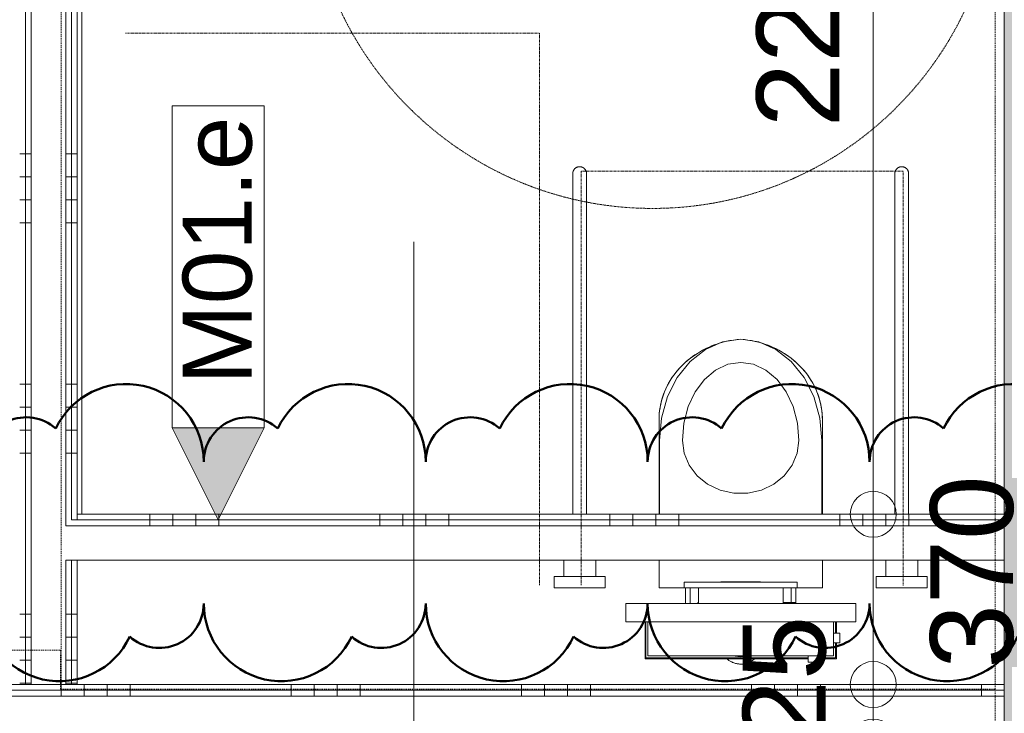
# Model space of a CAD drawing. Header units: millimetres. Extents: x 522 to 75900, y -25803 to 58941.
# Tile 9 of 134: x 12385 to 14525, y 22852 to 24359. Entities that reach past the tile are written whole.
import ezdxf

# ---------------------------------------------------------------- set-up
doc = ezdxf.new("R2010")
doc.units = ezdxf.units.MM
for name, pattern in [('Dot', [4.7625, 0, -4.7625]), ('Overhead', [3.96875, 2.38125, -1.5875]), ('Streep 1_1', [2, 1, -1])]:
    doc.linetypes.add(name, pattern=pattern)
for name, color, linetype, lineweight in [('00_Algemeen', 7, 'Dot', 9), ('00_Algemeen-100', 7, 'Continuous', 9), ('22_Metselwerk', 7, 'Continuous', 9), ('32_Trappen en balustraden', 7, 'Continuous', 9), ('42_Dekvloeren en vloersystemen', 7, 'Continuous', 9)]:
    doc.layers.add(name, color=color, linetype=linetype, lineweight=lineweight)
doc.layers.add('51_Binnenriolering', color=7, linetype='Continuous', lineweight=18, true_color=0x7f7f7f)
doc.styles.add('Arial', font='arial.ttf', dxfattribs={"height": 180})
doc.styles.add('Arial_3', font='arial.ttf', dxfattribs={"height": 150})
doc.dimstyles.new('1_8mm_continuous_mm_zwart', dxfattribs={"dimscale": 304.8, "dimtxt": 183.646692, "dimasz": 0.328084, "dimexe": 0.328084, "dimexo": 0.0625, "dimgap": 0.164042, "dimtad": 1, "dimdec": 0, "dimzin": 0, "dimdsep": 46, "dimtxsty": 'Arial', "dimblk1": 'DOTBLANK', "dimblk2": 'DOTBLANK', "dimsah": 1, "dimcen": 0.09, "dimdle": 0.328084, "dimazin": 0, "dimtfac": 1, "dimtdec": 4, "dimtix": 1, "dimtmove": 0, "dimatfit": 3, "dimfxl": 0.328084, "dimfxlon": 1, "dimtvp": 1, "dimtolj": 1, "dimtzin": 0, "dimarcsym": 2})
doc.dimstyles.new('1_8mm_continuous_mm_zwart_1', dxfattribs={"dimscale": 304.8, "dimtxt": 183.646692, "dimasz": 0.328084, "dimexe": 0.328084, "dimexo": 0.0625, "dimgap": 0.164042, "dimtad": 1, "dimdec": 0, "dimzin": 0, "dimdsep": 46, "dimtxsty": 'Arial', "dimblk1": 'DOTBLANK', "dimblk2": 'DOTBLANK', "dimsah": 1, "dimcen": 0.09, "dimdle": 0.328084, "dimazin": 0, "dimtfac": 1, "dimtdec": 4, "dimtix": 1, "dimtmove": 2, "dimatfit": 3, "dimfxl": 0.328084, "dimfxlon": 1, "dimtvp": 1, "dimtolj": 1, "dimtzin": 0, "dimarcsym": 2})
pattern_1 = [(270, (12125, 22914.83), (500, 2e-12), []), (270, (12075, 22914.83), (500, 2e-12), []), (270, (12025, 22914.83), (500, 2e-12), []), (270, (11975, 22914.83), (500, 2e-12), [])]
pattern_2 = [(270, (13317.5, 23284.83), (500, -2e-12), []), (270, (13267.5, 23284.83), (500, -2e-12), []), (270, (13217.5, 23284.83), (500, -2e-12), []), (270, (13167.5, 23284.83), (500, -2e-12), [])]
pattern_3 = [(180, (12510, 24417.33), (8e-13, -500), []), (180, (12510, 24467.33), (8e-13, -500), []), (180, (12510, 24517.33), (8e-13, -500), []), (180, (12510, 24567.33), (8e-13, -500), [])]

# ---------------------------------------------------------------- blocks, each defined once
blk = doc.blocks.new('FRA_R12_AWT_CON_Betonwerk_R20_rvt-1-100 - Plattegrond - Begane grond')
at = {"layer": '22_Metselwerk', "true_color": 0xc0c0c0}
blk.add_hatch(color=9, dxfattribs=at).paths.add_polyline_path([(14585.4, 22444.8), (14775, 22444.8), (14775, 25645), (14525, 25645), (14525, 22444.8)], flags=0)
at = {"layer": '22_Metselwerk', "lineweight": 13}
blk.add_line((14525, 25645), (14525, 22444.8), dxfattribs=at)
blk = doc.blocks.new('NLRS_74_PF_UN_300_diepspoeler_Sphinx - diepspoeler_300_RIMFREE_Sphinx-V83-100 - Plattegrond - Begane grond')
at = {"layer": '51_Binnenriolering'}
for p, q in [((-177.5, 0), (-177.5, -50)), ((-123, 0), (-177.5, 0)), ((177.5, 0), (123, 0)), ((177.5, -50), (177.5, 0)), ((-177.5, 0), (-177.5, -50)), ((177.5, -50), (177.5, 0)), ((-177.5, -50), (-177.5, -60)), ((177.5, -60), (177.5, -50)), ((-177.5, -160), (-177.5, -223.2)), ((177.5, -223.2), (177.5, -160)), ((-177.5, -223.2), (-177.5, -364.6)), ((177.5, -364.6), (177.5, -223.2))]:
    blk.add_line(p, q, dxfattribs=at)
at = {"layer": '51_Binnenriolering', "flags": 128}
for points in [[(-141.3, -467.7), (-145.3, -462.5), (-149.1, -457.1), (-152.7, -451.6), (-156.1, -445.9), (-159.2, -440.1), (-162.1, -434.2), (-164.8, -428.1), (-167.2, -422), (-169.4, -415.8), (-171.3, -409.4), (-172.9, -403.1), (-174.4, -396.6), (-175.5, -390.1), (-176.4, -383.6), (-177, -377), (-177.4, -370.4), (-177.5, -364.6)], [(177.5, -364.6), (177.4, -371.1), (177, -377.7), (176.3, -384.3), (175.4, -390.8), (174.2, -397.3), (172.8, -403.8), (171.1, -410.1), (169.1, -416.5), (166.9, -422.7), (164.5, -428.8), (161.8, -434.8), (158.9, -440.7), (155.7, -446.5), (152.3, -452.2), (148.7, -457.7), (144.8, -463.1), (141.3, -467.7)], [(-127.2, -483.3), (-132.2, -478.2), (-137, -472.8), (-141.3, -467.7)], [(141.3, -467.7), (136.6, -473.3), (131.8, -478.6), (127.2, -483.3)], [(0, -540), (-7.9, -539.4), (-15.8, -538.4), (-23.6, -537.2), (-31.3, -535.6), (-39, -533.7), (-46.6, -531.5), (-54.2, -529), (-61.6, -526.2), (-68.9, -523.2), (-76, -519.8), (-83.1, -516.1), (-89.9, -512.2), (-96.6, -508), (-103.2, -503.5), (-109.5, -498.8), (-115.7, -493.8), (-121.6, -488.6), (-127.2, -483.3)], [(127.2, -483.3), (121.4, -488.8), (115.5, -494), (109.3, -499), (102.9, -503.7), (96.4, -508.1), (89.7, -512.3), (82.8, -516.3), (75.8, -519.9), (68.6, -523.3), (61.3, -526.3), (53.9, -529.1), (46.4, -531.6), (38.8, -533.8), (31.1, -535.7), (23.3, -537.2), (15.5, -538.5), (7.6, -539.4), (0, -540)]]:
    blk.add_lwpolyline(points, dxfattribs=at)
at = {"layer": '51_Binnenriolering'}
for centre, radius, start, end in [((-12.5, -364.6), 165, 180, 218.7063), ((12.5, -364.6), 165, 321.2937, 360), ((-0.8, -355.2), 180, 218.7063, 225.4013), ((0.8, -355.2), 180, 314.5987, 321.2937), ((11.8, -342.4), 198, 225.4013, 252.8475), ((-11.8, -342.4), 198, 287.1525, 314.5987)]:
    blk.add_arc(centre, radius, start, end, dxfattribs=at)
blk = doc.blocks.new('NLRS_74_PF_UN_Toiletzitting Projecta zonder deksel_Pressalit - toiletzitting zonder deksel_Projecta-V84-100 - Plattegrond - Begane grond')
at = {"layer": '51_Binnenriolering'}
for p, q in [((-176.5, -60), (-176.5, -220)), ((176.5, -220), (176.5, -60))]:
    blk.add_line(p, q, dxfattribs=at)
at = {"layer": '51_Binnenriolering', "flags": 128}
for points in [[(-126.5, -220), (-122.8, -192.5), (-112, -166.6), (-94.7, -143.7), (-71.9, -125.4), (-44.9, -112.5), (-15.2, -105.8), (15.2, -105.8), (44.9, -112.5), (71.9, -125.4), (94.7, -143.7), (112, -166.6), (122.8, -192.5), (126.5, -220)], [(-176.5, -220), (-172.1, -269), (-159, -315.5), (-138, -357.2), (-110, -392), (-76.6, -418.2), (-39.3, -434.5), (0, -440), (39.3, -434.5), (76.6, -418.2), (110, -392), (138, -357.2), (159, -315.5), (172.1, -269), (176.5, -220)], [(126.5, -220), (123.3, -257.8), (114, -293.8), (98.9, -326), (78.9, -352.9), (54.9, -373.2), (28.1, -385.7), (0, -390), (-28.1, -385.7), (-54.9, -373.2), (-78.9, -352.9), (-98.9, -326), (-114, -293.8), (-123.3, -257.8), (-126.5, -220)]]:
    blk.add_lwpolyline(points, dxfattribs=at)
blk = doc.blocks.new('NLRS_74_PF_UN_bedieningspaneel_Geberit - bedieningspaneel_Sigma10 IR_Geberit-5509333-100 - Plattegrond - Begane grond')
at = {"layer": '51_Binnenriolering'}
for p, q in [((32081.9, 41549.2), (32327.9, 41549.2)), ((32081.9, 41549.2), (32081.9, 41537.2)), ((32327.9, 41537.2), (32327.9, 41549.2)), ((32327.9, 41537.2), (32081.9, 41537.2)), ((32154.9, 41537.2), (32154.9, 41536.2)), ((32204.9, 41536.2), (32161.6, 41536.2)), ((32248.2, 41536.2), (32204.9, 41536.2)), ((32254.9, 41536.2), (32254.9, 41537.2))]:
    blk.add_line(p, q, dxfattribs=at)
blk = doc.blocks.new('NLRS_74_PF_UN_armsteun_Handicare - armsteun_opklapbaar_l_900mm_Handicare-5901689-100 - Plattegrond - Begane grond')
at = {"layer": '51_Binnenriolering'}
for p, q in [((14287.1, 23932.3), (14287.1, 23284.8)), ((14317.1, 23284.8), (14317.1, 23932.3)), ((14267.5, 23184.8), (14267.5, 23149.8)), ((14337.1, 23149.8), (14337.1, 23184.8)), ((14246.5, 23149.8), (14357.7, 23149.8)), ((14246.5, 23149.8), (14246.5, 23124.8)), ((14357.7, 23124.8), (14357.7, 23149.8)), ((14357.7, 23124.8), (14246.5, 23124.8))]:
    blk.add_line(p, q, dxfattribs=at)
at = {"layer": '51_Binnenriolering', "flags": 128}
for points in [[(14287.1, 24024.8), (14287.1, 24025.4), (14287.1, 24026), (14287.2, 24026.6), (14287.3, 24027.2), (14287.4, 24027.8), (14287.5, 24028.4), (14287.7, 24029), (14287.8, 24029.6), (14288, 24030.1), (14288.3, 24030.7), (14288.5, 24031.2), (14288.8, 24031.8), (14289.1, 24032.3), (14289.4, 24032.8), (14289.7, 24033.3), (14290, 24033.8), (14290.4, 24034.3), (14290.8, 24034.7), (14291.2, 24035.2), (14291.6, 24035.6), (14292.1, 24036), (14292.5, 24036.4), (14293, 24036.8), (14293.5, 24037.1), (14294, 24037.5), (14294.5, 24037.8), (14295, 24038.1), (14295.5, 24038.3), (14296.1, 24038.6), (14296.6, 24038.8), (14297.2, 24039), (14297.8, 24039.2), (14298.4, 24039.4), (14298.9, 24039.5), (14299.5, 24039.6), (14300.1, 24039.7), (14300.7, 24039.8), (14301.3, 24039.8), (14301.9, 24039.8), (14302.1, 24039.8)], [(14302.1, 24039.8), (14302.7, 24039.8), (14303.3, 24039.8), (14303.9, 24039.7), (14304.5, 24039.6), (14305.1, 24039.5), (14305.6, 24039.4), (14306.2, 24039.2), (14306.8, 24039.1), (14307.4, 24038.9), (14307.9, 24038.6), (14308.5, 24038.4), (14309, 24038.1), (14309.5, 24037.8), (14310, 24037.5), (14310.5, 24037.2), (14311, 24036.9), (14311.5, 24036.5), (14312, 24036.1), (14312.4, 24035.7), (14312.8, 24035.3), (14313.2, 24034.8), (14313.6, 24034.4), (14314, 24033.9), (14314.4, 24033.4), (14314.7, 24032.9), (14315, 24032.4), (14315.3, 24031.9), (14315.6, 24031.4), (14315.8, 24030.8), (14316.1, 24030.3), (14316.3, 24029.7), (14316.4, 24029.1), (14316.6, 24028.6), (14316.7, 24028), (14316.9, 24027.4), (14316.9, 24026.8), (14317, 24026.2), (14317.1, 24025.6), (14317.1, 24025), (14317.1, 24024.8)], [(14287.1, 23932.3), (14287.1, 23936), (14287.1, 23939.7), (14287.1, 23943.4), (14287.1, 23947.1), (14287.1, 23950.7), (14287.1, 23954.3), (14287.1, 23957.9), (14287.1, 23961.4), (14287.1, 23964.9), (14287.1, 23968.4), (14287.1, 23971.7), (14287.1, 23975), (14287.1, 23978.3), (14287.1, 23981.5), (14287.1, 23984.6), (14287.1, 23987.6), (14287.1, 23990.5), (14287.1, 23993.3), (14287.1, 23996.1), (14287.1, 23998.7), (14287.1, 24001.2), (14287.1, 24003.6), (14287.1, 24005.9), (14287.1, 24008.1), (14287.1, 24010.2), (14287.1, 24012.1), (14287.1, 24013.9), (14287.1, 24015.6), (14287.1, 24017.1), (14287.1, 24018.5), (14287.1, 24019.8), (14287.1, 24020.9), (14287.1, 24021.9), (14287.1, 24022.8), (14287.1, 24023.5), (14287.1, 24024), (14287.1, 24024.5), (14287.1, 24024.7), (14287.1, 24024.8), (14287.1, 24024.8)], [(14287.1, 24024.8), (14287.1, 24024.8), (14287.1, 24024.5), (14287.1, 24024.2), (14287.1, 24023.7), (14287.1, 24023), (14287.1, 24022.2), (14287.1, 24021.2), (14287.1, 24020.1), (14287.1, 24018.9), (14287.1, 24017.5), (14287.1, 24016), (14287.1, 24014.4), (14287.1, 24012.6), (14287.1, 24010.7), (14287.1, 24008.7), (14287.1, 24006.5), (14287.1, 24004.3), (14287.1, 24001.9), (14287.1, 23999.4), (14287.1, 23996.8), (14287.1, 23994.1), (14287.1, 23991.3), (14287.1, 23988.4), (14287.1, 23985.4), (14287.1, 23982.3), (14287.1, 23979.2), (14287.1, 23975.9), (14287.1, 23972.6), (14287.1, 23969.3), (14287.1, 23965.8), (14287.1, 23962.4), (14287.1, 23958.9), (14287.1, 23955.3), (14287.1, 23951.7), (14287.1, 23948.1), (14287.1, 23944.4), (14287.1, 23940.7), (14287.1, 23937), (14287.1, 23933.3), (14287.1, 23932.3)], [(14317.1, 23932.3), (14317.1, 23936), (14317.1, 23939.7), (14317.1, 23943.4), (14317.1, 23947.1), (14317.1, 23950.7), (14317.1, 23954.3), (14317.1, 23957.9), (14317.1, 23961.4), (14317.1, 23964.9), (14317.1, 23968.4), (14317.1, 23971.7), (14317.1, 23975), (14317.1, 23978.3), (14317.1, 23981.5), (14317.1, 23984.6), (14317.1, 23987.6), (14317.1, 23990.5), (14317.1, 23993.3), (14317.1, 23996.1), (14317.1, 23998.7), (14317.1, 24001.2), (14317.1, 24003.6), (14317.1, 24005.9), (14317.1, 24008.1), (14317.1, 24010.2), (14317.1, 24012.1), (14317.1, 24013.9), (14317.1, 24015.6), (14317.1, 24017.1), (14317.1, 24018.5), (14317.1, 24019.8), (14317.1, 24020.9), (14317.1, 24021.9), (14317.1, 24022.8), (14317.1, 24023.5), (14317.1, 24024), (14317.1, 24024.5), (14317.1, 24024.7), (14317.1, 24024.8), (14317.1, 24024.8)], [(14317.1, 24024.8), (14317.1, 24024.8), (14317.1, 24024.5), (14317.1, 24024.2), (14317.1, 24023.7), (14317.1, 24023), (14317.1, 24022.2), (14317.1, 24021.2), (14317.1, 24020.1), (14317.1, 24018.9), (14317.1, 24017.5), (14317.1, 24016), (14317.1, 24014.4), (14317.1, 24012.6), (14317.1, 24010.7), (14317.1, 24008.7), (14317.1, 24006.5), (14317.1, 24004.3), (14317.1, 24001.9), (14317.1, 23999.4), (14317.1, 23996.8), (14317.1, 23994.1), (14317.1, 23991.3), (14317.1, 23988.4), (14317.1, 23985.4), (14317.1, 23982.3), (14317.1, 23979.2), (14317.1, 23975.9), (14317.1, 23972.6), (14317.1, 23969.3), (14317.1, 23965.8), (14317.1, 23962.4), (14317.1, 23958.9), (14317.1, 23955.3), (14317.1, 23951.7), (14317.1, 23948.1), (14317.1, 23944.4), (14317.1, 23940.7), (14317.1, 23937), (14317.1, 23933.3), (14317.1, 23932.3)]]:
    blk.add_lwpolyline(points, dxfattribs=at)
blk = doc.blocks.new('NLRS_74_PF_WPB_duofix H112 omega 12cm_Geberit - inbouwelement_duofix_Sigma_Geberit-V85-100 - Plattegrond - Begane grond')
at = {"layer": '51_Binnenriolering'}
for p, q in [((-167.1, 120), (-208, 120)), ((-208, 120), (-208, 85.1)), ((-206, 85.1), (-206, 118)), ((-206, 118), (-167.1, 118)), ((-201.9, 113.7), (202, 113.7)), ((-201.9, 40), (-201.9, 113.7)), ((-167.4, 127.3), (-167.4, 113.7)), ((-167.1, 127.3), (-167.4, 127.3)), ((-167.4, 127.3), (-146.4, 127.3)), ((-146.4, 127.3), (-146.8, 127.3)), ((208, 120), (-146.8, 120)), ((-146.8, 118), (206, 118)), ((-146.4, 113.7), (-146.4, 127.3)), ((202, 113.7), (202, 40)), ((206, 118), (206, 40)), ((208, 40), (208, 120)), ((-201.9, 85.5), (-215.5, 85.5)), ((-215.5, 85.5), (-215.5, 85.1)), ((-215.5, 64.5), (-215.5, 85.5)), ((-215.5, 64.9), (-215.5, 64.5)), ((-215.5, 64.5), (-201.9, 64.5)), ((-208, 64.9), (-208, 40)), ((-206, 40), (-206, 64.9)), ((-250, 0), (-250, 40)), ((-250, 40), (250, 40)), ((250, 40), (250, 0)), ((250, 0), (-250, 0)), ((92, -34), (92, 0)), ((-120, -2), (-120, 0)), ((-92, -2), (-120, -2)), ((-120, -2), (-120, -34)), ((-110, -34), (-110, -2)), ((-92, 0), (-92, -34)), ((93.4, -2), (92, -2)), ((93.4, 0), (93.4, -2)), ((110, 0), (110, -34)), ((120, -34), (120, 0))]:
    blk.add_line(p, q, dxfattribs=at)
at = {"layer": '51_Binnenriolering', "flags": 128}
for points in [[(0, 131.5), (-1.8, 131.5), (-3.6, 131.4), (-5.4, 131.2), (-7.2, 130.9), (-8.9, 130.6), (-10.7, 130.2), (-12.4, 129.8), (-14.2, 129.2), (-15.9, 128.6), (-17.5, 128), (-19.2, 127.2), (-20.8, 126.4), (-22.4, 125.6), (-23.9, 124.6), (-25.4, 123.6), (-26.9, 122.6), (-28.3, 121.5), (-29.7, 120.3)], [(30, 120), (28.7, 121.2), (27.3, 122.3), (25.8, 123.4), (24.3, 124.4), (22.8, 125.3), (21.2, 126.2), (19.6, 127), (18, 127.8), (16.3, 128.4), (14.6, 129.1), (12.9, 129.6), (11.2, 130.1), (9.4, 130.5), (7.6, 130.9), (5.9, 131.1), (4.1, 131.3), (2.3, 131.4), (0.5, 131.5), (0, 131.5)]]:
    blk.add_lwpolyline(points, dxfattribs=at)
at = {"layer": '51_Binnenriolering'}
blk.add_arc((0, 61), 54.5, 77.059, 102.941, dxfattribs=at)
blk = doc.blocks.new('FRA-ULC-R12-W-UO_installatie_R20_rvt-1-100 - Plattegrond - Begane grond')
at = {"color": 8, "lineweight": 18, "true_color": 0x7f7f7f}
for p in [(-700, 0), (0, 0)]:
    blk.add_blockref('NLRS_74_PF_UN_armsteun_Handicare - armsteun_opklapbaar_l_900mm_Handicare-5901689-100 - Plattegrond - Begane grond', p, dxfattribs=at)
at = {"color": 8, "lineweight": 18, "true_color": 0x7f7f7f, "rotation": 180}
for name, p in [('NLRS_74_PF_UN_300_diepspoeler_Sphinx - diepspoeler_300_RIMFREE_Sphinx-V83-100 - Plattegrond - Begane grond', (13952.1, 23124.8)), ('NLRS_74_PF_UN_Toiletzitting Projecta zonder deksel_Pressalit - toiletzitting zonder deksel_Projecta-V84-100 - Plattegrond - Begane grond', (13952.1, 23224.8)), ('NLRS_74_PF_UN_bedieningspaneel_Geberit - bedieningspaneel_Sigma10 IR_Geberit-5509333-100 - Plattegrond - Begane grond', (46156.9, 64674.1)), ('NLRS_74_PF_WPB_duofix H112 omega 12cm_Geberit - inbouwelement_duofix_Sigma_Geberit-V85-100 - Plattegrond - Begane grond', (13952.1, 23090.8))]:
    blk.add_blockref(name, p, dxfattribs=at)
blk = doc.blocks.new('DIMBLOCK17-100 - Plattegrond - Begane grond')
at = {"layer": '00_Algemeen-100', "transparency": 16777216}
for p, q in [((14140.2, 22914.8), (14340.2, 22914.8)), ((14240.2, 22914.8), (14140.2, 22914.8)), ((14240.2, 22789.8), (14240.2, 22914.8)), ((14140.2, 22789.8), (14340.2, 22789.8)), ((14240.2, 22789.8), (14140.2, 22789.8))]:
    blk.add_line(p, q, dxfattribs=at)
for centre in [(14240.2, 22914.8), (14240.2, 22789.8)]:
    blk.add_circle(centre, 50, dxfattribs=at)
at = {"layer": '00_Algemeen-100', "color": 0, "transparency": 16777216, "insert": (13956.5, 22644.7), "char_height": 180, "width": 498.389, "attachment_point": 1, "rotation": 90, "line_spacing_factor": 0.941778, "style": 'Arial'}
blk.add_mtext('125', dxfattribs=at)
blk = doc.blocks.new('_DotBlank')
at = {"color": 0, "linetype": 'ByBlock', "lineweight": -2}
blk.add_line((-0.5, 0), (-1, 0), dxfattribs=at)
blk.add_circle((0, 0), 0.5, dxfattribs=at)
blk = doc.blocks.new('DIMBLOCK18-100 - Plattegrond - Begane grond')
at = {"layer": '00_Algemeen-100', "transparency": 16777216}
for p, q in [((14140.2, 23284.8), (14340.2, 23284.8)), ((14240.2, 23284.8), (14140.2, 23284.8)), ((14240.2, 22914.8), (14240.2, 23284.8)), ((14140.2, 22914.8), (14340.2, 22914.8)), ((14240.2, 22914.8), (14140.2, 22914.8))]:
    blk.add_line(p, q, dxfattribs=at)
for centre in [(14240.2, 23284.8), (14240.2, 22914.8)]:
    blk.add_circle(centre, 50, dxfattribs=at)
at = {"layer": '00_Algemeen-100', "color": 0, "transparency": 16777216, "insert": (14363.9, 22949.5), "char_height": 180, "width": 498.389, "attachment_point": 1, "rotation": 90, "line_spacing_factor": 0.941778, "style": 'Arial'}
blk.add_mtext('370', dxfattribs=at)
blk = doc.blocks.new('DIMBLOCK19-100 - Plattegrond - Begane grond')
at = {"layer": '00_Algemeen-100', "transparency": 16777216}
for p, q in [((14140.2, 25519.8), (14340.2, 25519.8)), ((14240.2, 25519.8), (14140.2, 25519.8)), ((14240.2, 23284.8), (14240.2, 25519.8)), ((14140.2, 23284.8), (14340.2, 23284.8)), ((14240.2, 23284.8), (14140.2, 23284.8))]:
    blk.add_line(p, q, dxfattribs=at)
for centre in [(14240.2, 25519.8), (14240.2, 23284.8)]:
    blk.add_circle(centre, 50, dxfattribs=at)
at = {"layer": '00_Algemeen-100', "color": 0, "transparency": 16777216, "insert": (13986.2, 24125.4), "char_height": 180, "width": 664.518, "attachment_point": 1, "rotation": 90, "line_spacing_factor": 0.941778, "style": 'Arial'}
blk.add_mtext('2235', dxfattribs=at)
blk = doc.blocks.new('00_TAG-WA_wall tag_BAR - Type Mark_7x2-7455557-100 - Plattegrond - Begane grond')
at = {"layer": '00_Algemeen', "linetype": 'Continuous'}
blk.add_hatch(color=256, dxfattribs=at).paths.add_polyline_path([(0, -2), (-1, 0), (1, 0)], flags=0)
for p, q in [((-1, 7), (-1, 0)), ((1, 7), (-1, 7)), ((1, 0), (1, 7)), ((-1, 0), (1, 0)), ((1, 0), (-1, 0)), ((-1, 0), (0, -2)), ((0, -2), (1, 0))]:
    blk.add_line(p, q, dxfattribs=at)
blk = doc.blocks.new('Family - ___-11270785-100 - Plattegrond - Begane grond')
at = {"layer": '00_Algemeen', "color": 1, "linetype": 'Continuous', "lineweight": 50, "true_color": 0xff0000}
for centre, radius, start, end in [((12616.2, 23398.9), 168.8, 0, 154.7912), ((13098.6, 23398.9), 168.8, 0, 154.7912), ((13581, 23398.9), 168.8, 0, 154.7912), ((14063.4, 23398.9), 168.8, 0, 154.7912), ((14545.7, 23398.9), 168.8, 0, 154.7912), ((12399.1, 23398.9), 96.5, 48.1897, 180), ((12881.5, 23398.9), 96.5, 48.1897, 180), ((13363.9, 23398.9), 96.5, 48.1897, 180), ((13846.3, 23398.9), 96.5, 48.1897, 180), ((14328.7, 23398.9), 96.5, 48.1897, 180), ((12471.5, 23090.8), 168.8, 180, 334.7912), ((12688.6, 23090.8), 96.5, 228.1897, 0), ((12953.9, 23090.8), 168.8, 180, 334.7912), ((13170.9, 23090.8), 96.5, 228.1897, 0), ((13436.3, 23090.8), 168.8, 180, 334.7912), ((13653.3, 23090.8), 96.5, 228.1897, 0), ((13918.6, 23090.8), 168.8, 180, 334.7912), ((14135.7, 23090.8), 96.5, 228.1897, 0), ((14401, 23090.8), 168.8, 180, 334.7912)]:
    blk.add_arc(centre, radius, start, end, dxfattribs=at)

msp = doc.modelspace()

# ---------------------------------------------------------------- hatches: boundary and pattern name
at = {"layer": '22_Metselwerk', "true_color": 0x808080}
h = msp.add_hatch(dxfattribs=at)
h.set_pattern_fill('FP_212', color=8, angle=270, style=0, pattern_type=2)
h.set_pattern_definition(pattern_3)
h.paths.add_polyline_path([(12385, 22914.8), (12397.5, 22914.8), (12397.5, 25632.3), (12385, 25632.3), (12385, 23689)], flags=0)
h = msp.add_hatch(dxfattribs=at)
h.set_pattern_fill('FP_212', color=8, angle=270, style=0, pattern_type=2)
h.set_pattern_definition(pattern_3)
h.paths.add_polyline_path([(12397.5, 22914.8), (12410, 22914.8), (12410, 25619.8), (12397.5, 25619.8), (12397.5, 23689)], flags=0)
h = msp.add_hatch(dxfattribs=at)
h.set_pattern_fill('FP_212', color=8, angle=270, style=0, pattern_type=2)
h.set_pattern_definition(pattern_3)
h.paths.add_polyline_path([(12497.5, 22914.8), (12497.5, 23184.8), (12485, 23184.8), (12485, 22914.8)], flags=0)
h.paths.add_polyline_path([(12497.5, 23259.8), (12497.5, 25532.3), (12485, 25532.3), (12485, 23259.8)], flags=0)
h = msp.add_hatch(dxfattribs=at)
h.set_pattern_fill('FP_212', color=8, angle=270, style=0, pattern_type=2)
h.set_pattern_definition(pattern_3)
h.paths.add_polyline_path([(12510, 22914.8), (12510, 23184.8), (12497.5, 23184.8), (12497.5, 22914.8)], flags=0)
h.paths.add_polyline_path([(12497.5, 23272.3), (12510, 23272.3), (12510, 25519.8), (12497.5, 25519.8), (12497.5, 23689)], flags=0)
h = msp.add_hatch(dxfattribs=at)
h.set_pattern_fill('FP_195', color=8, angle=-90, style=0, pattern_type=2)
h.set_pattern_definition(pattern_2)
h.paths.add_polyline_path([(12510, 23272.3), (14525, 23272.3), (14525, 23284.8), (12510, 23284.8)], flags=0)
h = msp.add_hatch(dxfattribs=at)
h.set_pattern_fill('FP_195', color=8, angle=-90, style=0, pattern_type=2)
h.set_pattern_definition(pattern_2)
h.paths.add_polyline_path([(12510, 23259.8), (14525, 23259.8), (14525, 23272.3), (12497.5, 23272.3), (12497.5, 23259.8)], flags=0)
h = msp.add_hatch(dxfattribs=at)
h.set_pattern_fill('FP_194', color=8, angle=-90, style=0, pattern_type=2)
h.set_pattern_definition(pattern_1)
h.paths.add_polyline_path([(14525, 22902.3), (14525, 22914.8), (10125, 22914.8), (10125, 22902.3), (14382.4, 22902.3)], flags=0)
h = msp.add_hatch(dxfattribs=at)
h.set_pattern_fill('FP_194', color=8, angle=-90, style=0, pattern_type=2)
h.set_pattern_definition(pattern_1)
h.paths.add_polyline_path([(14525, 22889.8), (14525, 22902.3), (10125, 22902.3), (10125, 22889.8), (13773.1, 22889.8)], flags=0)

# ---------------------------------------------------------------- linework, layer by layer
at = {"layer": '00_Algemeen', "linetype": 'Streep 1_1'}
for p, q in [((12615, 24329.8), (13515, 24329.8)), ((13515, 24329.8), (13515, 23129.8)), ((13605, 24029.8), (13605, 23129.8)), ((14305, 24029.8), (13605, 24029.8)), ((14305, 23129.8), (14305, 24029.8))]:
    msp.add_line(p, q, dxfattribs=at)
at = {"layer": '00_Algemeen', "linetype": 'Continuous'}
msp.add_line((13241.6, 23876.5), (13241.6, 22722.1), dxfattribs=at)
at = {"layer": '00_Algemeen', "linetype": 'Streep 1_1'}
msp.add_circle((13760.6, 24699.2), 750, dxfattribs=at)
at = {"layer": '22_Metselwerk'}
for p, q in [((12397.5, 22914.8), (12397.5, 25632.3)), ((12410, 22914.8), (12410, 25619.8)), ((12485, 23259.8), (12485, 25544.8)), ((12497.5, 23272.3), (12497.5, 25532.3)), ((12510, 23272.3), (12510, 25519.8)), ((14525, 23284.8), (12510, 23284.8)), ((14525, 23184.8), (14525, 23284.8)), ((12497.5, 23272.3), (14525, 23272.3)), ((12485, 23259.8), (14525, 23259.8)), ((12485, 23184.8), (14525, 23184.8)), ((12485, 22914.8), (12485, 23184.8)), ((12497.5, 22914.8), (12497.5, 23184.8)), ((12510, 22914.8), (12510, 23184.8)), ((14525, 22914.8), (10125, 22914.8)), ((14525, 22902.3), (10125, 22902.3)), ((14525, 22789.8), (14525, 22914.8)), ((14525, 22889.8), (10125, 22889.8))]:
    msp.add_line(p, q, dxfattribs=at)
at = {"layer": '32_Trappen en balustraden', "linetype": 'Overhead'}
for p, q in [((12475, 22904.8), (12475, 25844.8)), ((14505, 22904.8), (14505, 25844.8)), ((12473.5, 22989.8), (12366.5, 22989.8)), ((12473.5, 22904.8), (12473.5, 22989.8)), ((12475, 22904.8), (12473.5, 22904.8)), ((12475, 22904.8), (14505, 22904.8)), ((14505, 20945), (14505, 22904.8))]:
    msp.add_line(p, q, dxfattribs=at)
at = {"layer": '42_Dekvloeren en vloersystemen', "color": 7, "true_color": 0xffffff}
msp.add_line((12520, 25499.2), (12520, 23284.8), dxfattribs=at)

# ---------------------------------------------------------------- block references
at = {"lineweight": 5}
for name in ['FRA_R12_AWT_CON_Betonwerk_R20_rvt-1-100 - Plattegrond - Begane grond', 'FRA-ULC-R12-W-UO_installatie_R20_rvt-1-100 - Plattegrond - Begane grond']:
    msp.add_blockref(name, (0, 0), dxfattribs=at)
at = {"layer": '00_Algemeen', "linetype": 'Continuous', "xscale": 99.99999999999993, "yscale": 99.99999999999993, "zscale": 99.99999999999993}
msp.add_blockref('00_TAG-WA_wall tag_BAR - Type Mark_7x2-7455557-100 - Plattegrond - Begane grond', (12816.2, 23472.3), dxfattribs=at)
at = {"layer": '00_Algemeen', "color": 1, "linetype": 'Continuous', "lineweight": 50, "true_color": 0xff0000}
msp.add_blockref('Family - ___-11270785-100 - Plattegrond - Begane grond', (0, 0), dxfattribs=at)

# ---------------------------------------------------------------- texts
at = {"layer": '00_Algemeen', "linetype": 'Continuous', "insert": (12739.2, 23566.4), "char_height": 150, "width": 713.502, "attachment_point": 1, "rotation": 90, "style": 'Arial_3'}
msp.add_mtext('M01.e', dxfattribs=at)

# ---------------------------------------------------------------- dimensions: what is measured, and where the dimension line sits
at = {"layer": '00_Algemeen', "linetype": 'Continuous'}
for base, p1, p2, override, picture, middle in [((14240.2, 25519.8), (14140.2, 23284.8), (14140.2, 25519.8), {"dimpost": '<>', "dimfxl": 2235}, 'DIMBLOCK19-100 - Plattegrond - Begane grond', (14106.2, 24457.7)), ((14240.2, 23284.8), (14140.2, 22914.8), (14140.2, 23284.8), {"dimpost": '<>', "dimfxl": 370}, 'DIMBLOCK18-100 - Plattegrond - Begane grond', (14483.9, 23198.7))]:
    dim = msp.add_linear_dim(base=base, p1=p1, p2=p2, angle=90, dimstyle='1_8mm_continuous_mm_zwart_1', override=override, dxfattribs=at)
    dim.commit()
    dim.dimension.update_dxf_attribs({"geometry": picture, "text_midpoint": middle, "dimtype": 160, "text_rotation": 90})
dim = msp.add_linear_dim(base=(14240.2, 22914.8), p1=(14140.2, 22789.8), p2=(14140.2, 22914.8), angle=90, dimstyle='1_8mm_continuous_mm_zwart', override={"dimpost": '<>', "dimfxl": 125}, dxfattribs=at)
dim.commit()
dim.dimension.update_dxf_attribs({"geometry": 'DIMBLOCK17-100 - Plattegrond - Begane grond', "text_midpoint": (14098.3, 22852.3)})

doc.saveas('drawing.dxf')
